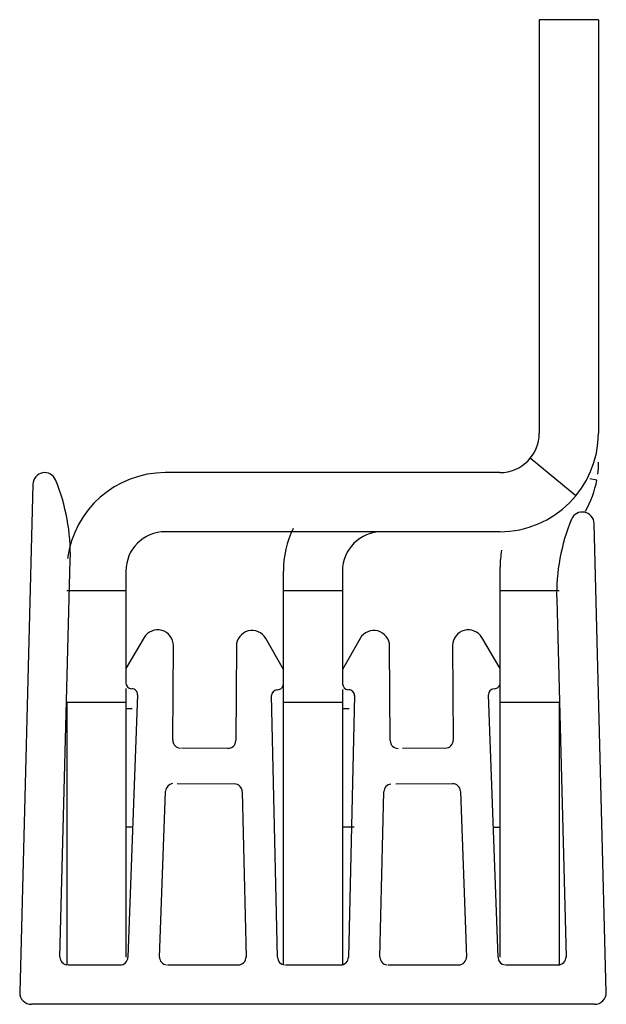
# Model space of a CAD drawing. Header units: millimetres. Extents: x 3.3 to 18.2, y 2.5 to 27.5.
import ezdxf

# ---------------------------------------------------------------- set-up
doc = ezdxf.new("R2010")
doc.units = ezdxf.units.MM
doc.header["$LTSCALE"] = 1.95221
doc.layers.get('0').update_dxf_attribs({"linetype": 'CONTINUOUS'})

msp = doc.modelspace()

# ---------------------------------------------------------------- linework, layer by layer
at = {"color": 7, "linetype": 'Continuous'}
for p, q in [((16.519, 27.474), (16.519, 16.974)), ((18.019, 27.474), (16.519, 27.474)), ((18.019, 27.474), (18.019, 16.974)), ((17.448, 15.384), (16.29, 16.338)), ((15.519, 15.974), (7.019, 15.974)), ((17.981, 15.783), (17.802, 15.816)), ((3.656, 15.674), (3.321, 2.775)), ((18.221, 2.775), (17.913, 14.674)), ((15.519, 14.474), (7.019, 14.474)), ((4.345, 3.675), (4.606, 13.759)), ((15.524, 10.782), (15.524, 13.572)), ((6.019, 13.474), (6.019, 10.782)), ((10.019, 10.979), (10.019, 13.474)), ((11.519, 13.474), (11.519, 10.782)), ((6.019, 12.974), (4.519, 12.974)), ((11.519, 12.974), (10.019, 12.974)), ((17.024, 12.974), (15.524, 12.974)), ((16.962, 12.759), (17.198, 3.675)), ((6.48, 11.784), (6.021, 11.002)), ((10.021, 10.975), (9.573, 11.764)), ((11.97, 11.764), (11.521, 10.975)), ((15.521, 11.002), (15.062, 11.784)), ((7.209, 9.178), (7.225, 11.582)), ((8.825, 11.566), (8.809, 9.17)), ((12.733, 9.17), (12.717, 11.569)), ((14.317, 11.582), (14.333, 9.178)), ((6.021, 11.002), (6.019, 10.637)), ((15.524, 10.637), (15.521, 11.002)), ((10.019, 10.611), (10.021, 10.975)), ((11.521, 10.975), (11.524, 10.612)), ((10.019, 3.474), (10.019, 10.611)), ((15.524, 3.675), (15.524, 10.638)), ((6.019, 10.492), (6.019, 3.675)), ((6.317, 10.336), (6.072, 3.675)), ((9.871, 3.675), (9.717, 10.312)), ((11.519, 10.467), (11.519, 3.474)), ((11.826, 10.312), (11.671, 3.675)), ((15.471, 3.675), (15.225, 10.336)), ((4.519, 10.146), (4.519, 3.474)), ((4.519, 10.146), (6.019, 10.146)), ((10.019, 10.146), (11.519, 10.146)), ((15.524, 10.146), (17.024, 10.146)), ((17.024, 10.146), (17.024, 3.474)), ((6.18, 9.974), (6.019, 9.974)), ((11.69, 9.974), (11.519, 9.974)), ((8.643, 8.97), (7.431, 8.978)), ((14.168, 8.978), (13.043, 8.971)), ((7.319, 8.079), (8.808, 8.069)), ((12.874, 8.07), (14.349, 8.08)), ((6.872, 3.675), (7.027, 7.879)), ((8.974, 7.869), (9.071, 3.675)), ((12.471, 3.674), (12.569, 7.869)), ((14.515, 7.879), (14.67, 3.675)), ((6.193, 6.974), (6.019, 6.974)), ((11.819, 6.974), (11.519, 6.974)), ((15.349, 6.974), (15.524, 6.974)), ((4.545, 3.474), (5.871, 3.474)), ((7.072, 3.474), (8.871, 3.474)), ((10.071, 3.474), (11.471, 3.474)), ((12.671, 3.474), (14.47, 3.474)), ((15.671, 3.474), (16.998, 3.474)), ((17.921, 2.474), (3.621, 2.474))]:
    msp.add_line(p, q, dxfattribs=at)
for centre, radius, start, end in [((15.519, 16.974), 2.5, 270, 360), ((15.519, 16.974), 1, 270, 360), ((15.524, 16.242), 2.5, 352.9414, 360), ((3.956, 15.674), 0.3, 22.3233, 178.5139), ((-0.392, 13.889), 5, 358.5139, 22.3509), ((7.019, 13.474), 2.5, 90, 172.7207), ((15.524, 16.242), 2.5, 330, 349.4122), ((21.96, 12.889), 5, 157.6509, 181.4861), ((17.612, 14.674), 0.3, 1.4861, 157.6767), ((12.519, 13.474), 2.5, 154.4151, 180), ((7.019, 13.474), 1, 90, 180), ((12.519, 13.474), 1, 90, 180), ((18.024, 13.572), 2.5, 170.0003, 180), ((6.825, 11.582), 0.4, 359.6184, 149.6184), ((9.225, 11.566), 0.4, 29.6184, 179.6184), ((12.317, 11.566), 0.4, 0.3816, 150.3816), ((14.717, 11.582), 0.4, 30.3816, 180.0035), ((6.169, 10.637), 0.15, 180, 263.387), ((9.869, 10.612), 0.15, 269.6056, 359.6184), ((11.674, 10.612), 0.15, 180.3816, 263.7686), ((15.374, 10.637), 0.15, 270.3688, 0.3816), ((6.167, 10.337), 0.15, 357.9041, 89.6312), ((9.867, 10.312), 0.15, 96.2314, 180), ((11.676, 10.312), 0.15, 358.6673, 90.3944), ((15.375, 10.337), 0.15, 96.613, 180), ((7.409, 9.178), 0.2, 180, 269.6184), ((8.609, 9.17), 0.2, 269.6184, 359.6184), ((12.933, 9.17), 0.2, 180.3816, 270.3816), ((14.133, 9.178), 0.2, 270.3816, 0.3816), ((7.227, 7.879), 0.2, 96.2378, 177.8891), ((8.774, 7.869), 0.2, 1.3327, 89.6184), ((12.769, 7.869), 0.2, 96.6194, 178.6673), ((14.315, 7.879), 0.2, 2.1109, 90.3816), ((4.545, 3.674), 0.2, 180, 263.5714), ((5.871, 3.674), 0.2, 270, 357.8891), ((7.072, 3.674), 0.2, 180, 263.5714), ((8.871, 3.674), 0.2, 270, 1.3327), ((10.071, 3.674), 0.2, 181.3327, 263.5714), ((11.471, 3.674), 0.2, 270, 358.6673), ((12.671, 3.674), 0.2, 180, 263.5714), ((14.47, 3.674), 0.2, 270, 2.1109), ((15.671, 3.674), 0.2, 182.1109, 263.5714), ((16.998, 3.674), 0.2, 270, 1.4861), ((3.621, 2.774), 0.3, 179.9326, 270), ((17.921, 2.774), 0.3, 270, 1.4861)]:
    msp.add_arc(centre, radius, start, end, dxfattribs=at)

doc.saveas('drawing.dxf')
